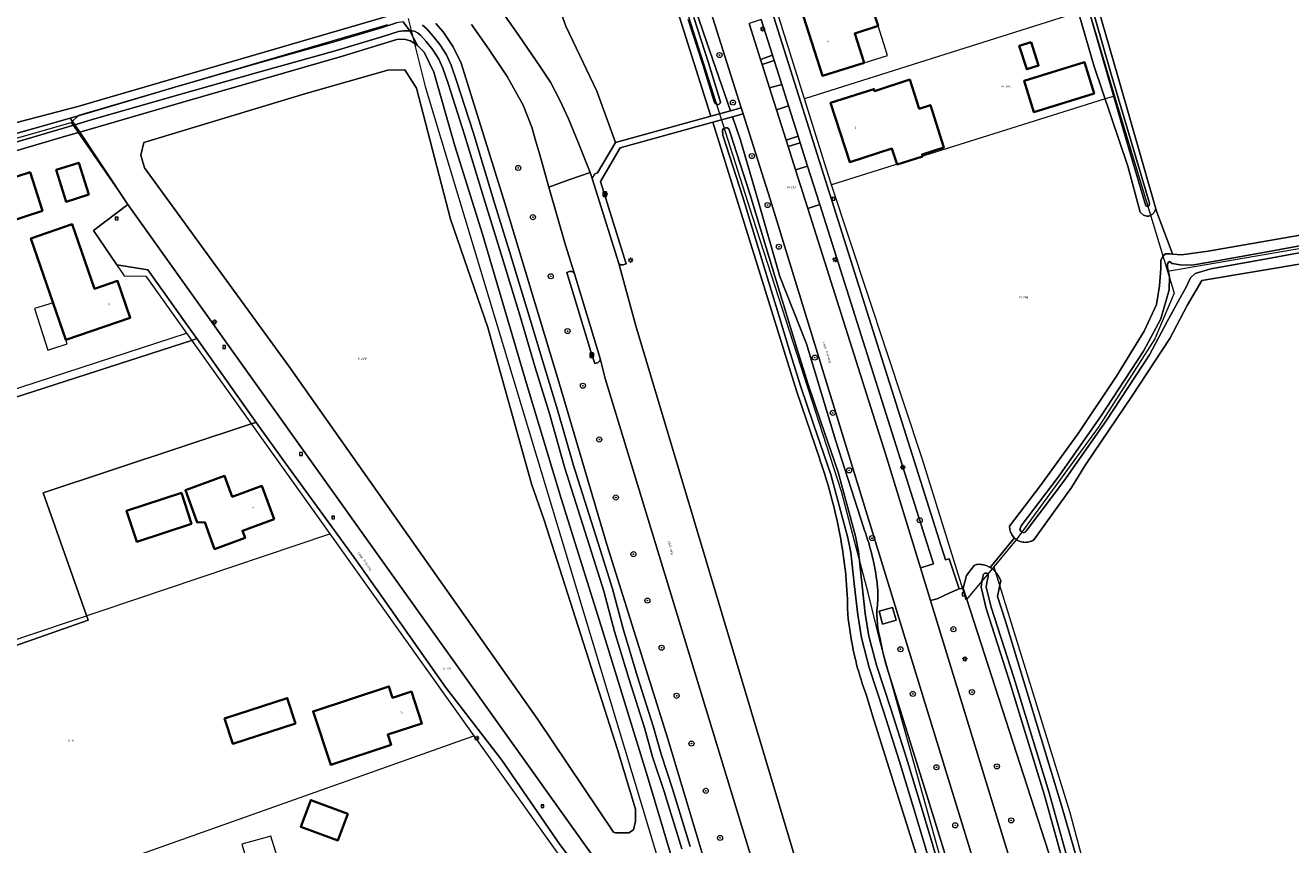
# Model space of a CAD drawing. Header units: metres. Extents: x 250001 to 257773, y 598992 to 609118.
# Tile 191 of 256: x 251392 to 251590, y 602142 to 602271. Entities that reach past the tile are written whole.
import ezdxf
from ezdxf.enums import TextEntityAlignment as Align
from ezdxf.lldxf.tags import DXFTag

# ---------------------------------------------------------------- set-up
doc = ezdxf.new("R2010")
doc.units = ezdxf.units.M
for name, color, linetype, lineweight in [('B-WE-GR-BEPLANTING_CULTUUR_BOSPLANTSOEN-GV', 252, 'Continuous', 18), ('B-WE-GR-BOOM-S', 252, 'Continuous', 25), ('B-WE-GR-GRAS-GV', 252, 'Continuous', 13), ('B-WE-GR-GROENVOORZIENING-GV', 252, 'Continuous', 18), ('B-WE-KG-GRENS_PERCEEL-G', 150, 'KG-PERCEEL', 18), ('B-WE-KG-GRENS_PERCEEL-S', 150, 'Continuous', 25), ('B-WE-KL-ET_LS_OV_LICHTMAST-S', 252, 'Continuous', 25), ('B-WE-OG-BEBOUWING-GV', 1, 'Continuous', 35), ('B-WE-OG-BEBOUWING-T18', 7, 'Continuous', 18), ('B-WE-OG-BEBOUWING_LUIFEL-GV', 1, 'Continuous', 18), ('B-WE-OG-TERREIN_ERF-GV', 7, 'Continuous', 18), ('B-WE-OG-TOPOGRAFIE-T18', 2, 'Continuous', 18), ('B-WE-OG-WATER-GV', 252, 'Continuous', 18), ('B-WE-OG-WATER_SLOOT-GV', 252, 'Continuous', 18), ('B-WE-RI-GWA_KOLK-S', 252, 'Continuous', 25), ('B-WE-RI-GWA_RIOOLPUT-S', 252, 'Continuous', 25), ('B-WE-VH-VERHARDING_GESLOTEN-GV', 252, 'Continuous', 18), ('B-WE-VH-VERHARDING_OPEN-GV', 252, 'Continuous', 18), ('B-WE-VW-HALTEPAAL-S', 252, 'Continuous', 25), ('B-WE-VW-VERKEERSTEKEN_BORD-S', 252, 'Continuous', 25), ('B-WE-VW-VERKEERSTEKEN_DRAAGCONSTRUCTIE-S', 252, 'Continuous', 25), ('X-XX-AL-REFERENTIE-G', 7, 'Continuous', 18)]:
    doc.layers.add(name, color=color, linetype=linetype, lineweight=lineweight)
doc.styles.add('NLCS-ISO', font='NLCS-ISO.ttf')
doc.styles.add('NLCS-ISO-ANNOTATIEF-T18', font='NLCS-ISO.ttf', dxfattribs={"height": 1.8})
doc.styles.get("Standard").update_dxf_attribs({"font": 'NLCS-ISO.ttf'})
tags = doc.linetypes.add('KG-PERCEEL', pattern='A,5.5,-2,["P",Standard,S=1.8,R=0,X=-0.5,Y=-0.9],-2,5.5,-2,[5,NLCS.SHX,S=0.75,R=0,X=0,Y=0],-2', length=19).pattern_tags.tags
tags[6] = DXFTag(74, 10)

# ---------------------------------------------------------------- blocks, each defined once
blk = doc.blocks.new('SKG-PERCEELNUMMER-SO')
at = {"style": 'NLCS-ISO', "oblique": 10, "flags": 1}
blk.add_attdef('GEMEENTECODE', text='', height=1.8, dxfattribs=at).set_placement((0, 2.55), align=Align.MIDDLE_CENTER)
at = {"style": 'NLCS-ISO', "oblique": 10}
blk.add_attdef('SECTIE', text='', height=1.8, dxfattribs=at).set_placement((-0.5, 0), align=Align.MIDDLE_RIGHT)
blk.add_attdef('PERCEELNUMMER', text='', height=1.8, dxfattribs=at).set_placement((0.5, 0), align=Align.MIDDLE_LEFT)
blk = doc.blocks.new('BS2021-132-Xref-KAD-20210617')
at = {"layer": 'B-WE-KG-GRENS_PERCEEL-G', "flags": 128}
for points in [[(251547.632, 602086.909), (251542.473, 602104.548), (251542.227, 602114.842), (251538.331, 602129.798), (251533.258, 602148.026), (251526.007, 602173.914), (251524.109, 602181.848), (251521.64, 602191.19), (251519.91, 602197.77), (251505.942, 602240.876), (251493.195, 602281.016), (251492.484, 602283.148)], [(251514.063, 602259.521), (251509.78, 602273.17)], [(251558.71, 602273.62), (251553.23, 602271.89), (251514.063, 602259.521)], [(251558.71, 602273.62), (251562.824, 602259.951)], [(251398.843, 602255.79), (251400.05, 602256.967), (251448.627, 602271.187)], [(251451.819, 602272.121), (251454.446, 602261.441), (251498.26, 602116.049)], [(251518.35, 602245.97), (251517.54, 602248.44), (251514.063, 602259.521)], [(251562.824, 602259.951), (251561.2, 602259.44), (251518.35, 602245.97)], [(251562.824, 602259.951), (251571.116, 602232.404)], [(251291.493, 602225.066), (251398.843, 602255.79)], [(251398.843, 602255.79), (251407.75, 602242.891)], [(251571.116, 602232.404), (251686.003, 602252.258)], [(251543.815, 602185.926), (251539.51, 602180.74), (251532.62, 602202.81), (251518.35, 602245.97)], [(251407.75, 602242.891), (251402.331, 602238.812), (251407.157, 602231.695), (251410.567, 602231.625), (251416.951, 602222.676)], [(251407.75, 602242.891), (251498.26, 602116.049)], [(251571.116, 602232.404), (251572.15, 602228.97), (251569.16, 602221.8), (251560.21, 602207.82), (251547.33, 602190.16), (251543.815, 602185.926)], [(251315.349, 602189.552), (251416.951, 602222.676)], [(251416.951, 602222.676), (251439.464, 602191.117)], [(251337.378, 602156.758), (251439.464, 602191.117)], [(251439.464, 602191.117), (251462.116, 602159.364)], [(251543.815, 602185.926), (251555.759, 602147.333), (251568.696, 602099.002)], [(251359.987, 602123.101), (251462.116, 602159.364)], [(251462.116, 602159.364), (251484.537, 602127.934)]]:
    blk.add_lwpolyline(points, dxfattribs=at)
at = {"layer": 'B-WE-KG-GRENS_PERCEEL-S', "xscale": 0.2, "yscale": 0.2, "zscale": 0.2}
for p, values in [((251545.488, 602261.429), {'PERCEELNUMMER': '395', 'SECTIE': 'M'}), ((251511.845, 602245.575), {'PERCEELNUMMER': '139', 'SECTIE': 'M'}), ((251548.267, 602228.317), {'PERCEELNUMMER': '396', 'SECTIE': 'M'}), ((251444.269, 602218.657), {'PERCEELNUMMER': '209', 'SECTIE': 'K'}), ((251457.715, 602169.925), {'PERCEELNUMMER': '221', 'SECTIE': 'K'}), ((251398.719, 602158.607), {'PERCEELNUMMER': '31', 'SECTIE': 'K'})]:
    blk.add_blockref('SKG-PERCEELNUMMER-SO', p, dxfattribs=at).add_auto_attribs(values)
blk = doc.blocks.new('SIE-WEG_VERKEERSBORD-SO')
at = {"color": 0, "linetype": 'ByBlock', "lineweight": 18}
blk.add_lwpolyline([(-1.125, -1.125), (1.125, -1.125), (1.125, 1.125), (-1.125, 1.125)], close=True, dxfattribs=at)
at = {"color": 0, "linetype": 'ByBlock', "lineweight": 18, "style": 'NLCS-ISO'}
blk.add_text('vb', height=1.5, dxfattribs=at).set_placement((0, 0), align=Align.MIDDLE_CENTER)
blk = doc.blocks.new('SKL-ET_OV_LICHTMAST-SO')
at = {"color": 0, "linetype": 'ByBlock', "lineweight": 18}
for points in [[(-1.25, 0), (-2, 0)], [(-1.41, 1.41), (-0.88, 0.88)], [(0, 2), (0, 1.25)], [(0.88, 0.88), (1.41, 1.41)], [(2, 0), (1.25, 0)], [(-1.41, -1.41), (-0.88, -0.88)], [(0, -1.25), (0, -2)], [(0.88, -0.88), (1.41, -1.41)]]:
    blk.add_lwpolyline(points, dxfattribs=at)
blk.add_circle((0, 0), 1, dxfattribs=at)
blk = doc.blocks.new('SVW-HALTEPAAL-SO')
for p, q in [((-1.29, 1.06), (1.29, 1.06)), ((-1.29, -1.06), (1.29, -1.06))]:
    blk.add_line(p, q)
blk.add_lwpolyline([(-1.09, -1.76), (1.09, -1.76, 0.414214), (1.29, -1.56), (1.29, 1.56, 0.414214), (1.09, 1.76), (-1.09, 1.76, 0.414214), (-1.29, 1.56), (-1.29, -1.56, 0.414214)], format="xyb", close=True)
at = {"lineweight": 18, "style": 'NLCS-ISO'}
blk.add_text('h', height=1.8, dxfattribs=at).set_placement((0.02, 0.01), align=Align.MIDDLE_CENTER)
blk = doc.blocks.new('SIE-WEG_PAAL_VERKEERSBORD-SO')
at = {"color": 0, "linetype": 'ByBlock', "lineweight": 18}
blk.add_circle((0, 0), 1.5, dxfattribs=at)
at = {"color": 0, "linetype": 'ByBlock', "lineweight": 18, "style": 'NLCS-ISO'}
blk.add_text('vb', height=1.5, dxfattribs=at).set_placement((0, 0.13), align=Align.MIDDLE_CENTER)
blk = doc.blocks.new('SRI-KOLK-SO')
at = {"color": 0, "linetype": 'ByBlock', "lineweight": 18}
blk.add_lwpolyline([(-1.125, -1.125), (1.125, -1.125), (1.125, 1.125), (-1.125, 1.125)], close=True, dxfattribs=at)
at = {"color": 0, "linetype": 'ByBlock', "lineweight": 18, "style": 'NLCS-ISO'}
blk.add_text('k', height=1.5, dxfattribs=at).set_placement((0, 0), align=Align.MIDDLE_CENTER)
blk = doc.blocks.new('SRI-PUT_INSPECTIEPUT_RIOOLPUT-SO')
at = {"color": 0, "linetype": 'ByBlock', "lineweight": 18}
blk.add_lwpolyline([(-1.12, -1.12), (1.12, -1.12), (1.12, 1.12), (-1.12, 1.12)], close=True, dxfattribs=at)
at = {"color": 0, "linetype": 'ByBlock', "lineweight": 18, "style": 'NLCS-ISO'}
blk.add_text('r', height=1.5, dxfattribs=at).set_placement((0, 0.28), align=Align.MIDDLE_CENTER)
blk = doc.blocks.new('SGR-BOOM_01-SO')
at = {"linetype": 'ByBlock', "lineweight": 18}
h = blk.add_hatch(color=0, dxfattribs=at)
h.dxf.hatch_style = 1
edge = h.paths.add_edge_path()
edge.add_arc((0, 0), 0.25, 0, 360)
at = {"color": 0, "linetype": 'ByBlock', "lineweight": 18}
for radius in [2, 0.25]:
    blk.add_circle((0, 0), radius, dxfattribs=at)
blk = doc.blocks.new('BS2021-132-Xref-BGT-GRIJS-20210617-aangepast')
at = {"layer": 'B-WE-GR-BEPLANTING_CULTUUR_BOSPLANTSOEN-GV', "flags": 128}
blk.add_lwpolyline([(251464.34, 602223.564), (251458.469, 602240.588), (251453.111, 602261.209), (251451.294, 602264.07), (251448.599, 602264.05), (251435.691, 602260.365), (251410.238, 602252.636), (251409.803, 602250.657), (251410.356, 602248.685), (251433.036, 602217.5), (251472.149, 602161.913), (251484.043, 602144.214), (251484.403, 602144.126), (251485.212, 602144.132), (251486.469, 602144.141), (251487.184, 602144.595), (251487.534, 602145.945), (251487.52, 602147.832), (251484.668, 602157.242), (251473.181, 602193.268), (251471.164, 602199.002)], close=True, dxfattribs=at)
at = {"layer": 'B-WE-GR-GRAS-GV', "flags": 128}
for points in [[(251506.921, 602452.49), (251520.679, 602406.854), (251526.769, 602384.6), (251535.19, 602356.482), (251543.535, 602327.913), (251553.91, 602295.735), (251563.383, 602262.88), (251569.313, 602242.236), (251569.473, 602241.678), (251571.768, 602235.557), (251571.924, 602235.113), (251573.331, 602235.009), (251577.497, 602235.582), (251590.468, 602237.806), (251610.124, 602241.238)], [(251290.716, 602228.553), (251290.94, 602228.44), (251291.17, 602228.342), (251291.406, 602228.259), (251291.646, 602228.191), (251291.891, 602228.139), (251292.138, 602228.102), (251292.387, 602228.082), (251292.637, 602228.077), (251292.887, 602228.088), (251293.136, 602228.115), (251293.314, 602228.145), (251326.091, 602237.67), (251360.656, 602247.601), (251378.803, 602252.829), (251399.894, 602258.3), (251448.761, 602272.571)], [(251685.215, 602249.199), (251576.503, 602230.957), (251574.193, 602227.027), (251571.508, 602221.823), (251565.586, 602212.819), (251558.222, 602201.986), (251556.065, 602198.393), (251550.144, 602190.18), (251550.099, 602190.152), (251549.925, 602190.055), (251549.744, 602189.972), (251549.557, 602189.904), (251549.365, 602189.851), (251549.17, 602189.814), (251548.972, 602189.792), (251548.773, 602189.787), (251548.573, 602189.797), (251548.376, 602189.823), (251548.181, 602189.865), (251547.99, 602189.922), (251547.804, 602189.995), (251547.625, 602190.082), (251547.453, 602190.183), (251547.29, 602190.297), (251547.137, 602190.424), (251547.067, 602190.492), (251543.272, 602185.852), (251543.467, 602185.727), (251543.652, 602185.589), (251543.827, 602185.44), (251543.992, 602185.279), (251544.145, 602185.107), (251544.286, 602184.926), (251544.415, 602184.736), (251544.453, 602184.673), (251544.94, 602183.779), (251544.423, 602181.263), (251545.61, 602177.549), (251554.46, 602148.389), (251561.255, 602124.816)]]:
    blk.add_lwpolyline(points, dxfattribs=at)
blk.add_lwpolyline([(251350.376, 602218.193), (251345.463, 602234.791), (251300.017, 602222.094), (251317.744, 602194.308), (251314.446, 602192.591), (251335.251, 602161.723), (251339.3, 602155.719), (251401.498, 602177.578), (251394.427, 602197.595), (251427.291, 602208.45), (251427.93, 602208.646), (251418.565, 602221.817), (251417.93, 602221.596), (251389.647, 602212.433), (251384.084, 602228.693)], close=True, dxfattribs=at)
at = {"layer": 'B-WE-GR-GROENVOORZIENING-GV', "flags": 128}
for points in [[(251493.735, 602282.939), (251498.759, 602268.354), (251502.433, 602257.615), (251504.142, 602258.085), (251470.537, 602364.447)], [(251473.53, 602279.464), (251476.584, 602270.962), (251481.463, 602260.7), (251484.39, 602252.637), (251499.375, 602256.776), (251499.018, 602257.921), (251481.773, 602312.479)], [(251465.95, 602274.085), (251469.195, 602269.495), (251472.582, 602264.493), (251474.157, 602262.112), (251475.654, 602259.29), (251476.978, 602256.382), (251478.576, 602252.559), (251480.377, 602247.921), (251480.727, 602247.012), (251480.94, 602247.361), (251481.128, 602247.725), (251481.571, 602247.872), (251484.39, 602252.637), (251481.463, 602260.7), (251476.584, 602270.962), (251473.53, 602279.464)], [(251456.149, 602271.353), (251457.3, 602270.063), (251458.871, 602267.693), (251460.11, 602265.143), (251466.979, 602243.092), (251475.568, 602214.658), (251483.011, 602189.442), (251492.579, 602158.889), (251499.212, 602136.876)], [(251506.113, 602138.915), (251482.738, 602215.541), (251481.97, 602218.704), (251481.974, 602218.67), (251481.977, 602218.6), (251481.971, 602218.53), (251481.957, 602218.462), (251481.936, 602218.396), (251481.907, 602218.332), (251481.872, 602218.272), (251481.829, 602218.216), (251481.781, 602218.166), (251481.727, 602218.122), (251481.668, 602218.084), (251481.606, 602218.053), (251481.54, 602218.029), (251481.116, 602217.887), (251480.526, 602219.803), (251477.488, 602229.795), (251476.724, 602232.216), (251477.158, 602232.366), (251477.194, 602232.377), (251477.262, 602232.391), (251477.331, 602232.398), (251477.401, 602232.396), (251477.469, 602232.386), (251477.537, 602232.369), (251477.601, 602232.343), (251477.663, 602232.311), (251477.72, 602232.272), (251477.772, 602232.226), (251477.819, 602232.175), (251477.86, 602232.119), (251477.893, 602232.058), (251477.92, 602231.994), (251476.517, 602236.536), (251473.92, 602245.649), (251472.502, 602250.738), (251471.878, 602252.796), (251471.227, 602255.037), (251469.884, 602258.516), (251467.351, 602263.045), (251464.469, 602267.31), (251461.752, 602271.186)], [(251494.375, 602136.29), (251489.414, 602152.982), (251482.381, 602175.78), (251475.855, 602196.692), (251470.411, 602214.758), (251463.472, 602238.265), (251459.141, 602252.148), (251455.81, 602263.696), (251454.292, 602266.833), (251453.281, 602267.909), (251452.174, 602268.629), (251451.188, 602268.877), (251450.007, 602268.83), (251441.485, 602266.21), (251416.406, 602258.984), (251400.188, 602254.297), (251407.75, 602242.891), (251498.26, 602116.049)], [(251547.034, 602118.923), (251508.673, 602243.743), (251504.44, 602257.141), (251502.754, 602256.677), (251504.006, 602253.018), (251506.673, 602243.854), (251510.206, 602231.561), (251514.379, 602220.975), (251518.998, 602205.688), (251523.339, 602192.149), (251523.475, 602191.784), (251523.659, 602191.268), (251523.836, 602190.75), (251524.005, 602190.229), (251524.166, 602189.706), (251524.32, 602189.18), (251524.467, 602188.653), (251524.605, 602188.123), (251524.736, 602187.591), (251524.859, 602187.058), (251524.974, 602186.522), (251525.081, 602185.985), (251525.181, 602185.447), (251525.272, 602184.907), (251525.356, 602184.366), (251525.431, 602183.824), (251525.499, 602183.28), (251525.559, 602182.736), (251525.611, 602182.191), (251525.611, 602182.175), (251525.62, 602181.792), (251525.62, 602181.409), (251525.612, 602181.026), (251525.596, 602180.643), (251525.572, 602180.26), (251525.54, 602179.878), (251525.5, 602179.497), (251525.452, 602179.117), (251525.459, 602178.401), (251525.485, 602177.687), (251525.5, 602177.474), (251525.53, 602177.121), (251525.569, 602176.769), (251525.615, 602176.418), (251525.669, 602176.069), (251525.731, 602175.72), (251525.802, 602175.374), (251525.879, 602175.028), (251525.965, 602174.685), (251525.969, 602174.664), (251526.089, 602174.023), (251526.217, 602173.384), (251526.353, 602172.746), (251526.497, 602172.11), (251526.649, 602171.475), (251526.808, 602170.843), (251533.533, 602149.337), (251538.313, 602133.749)], [(251532.198, 602138.904), (251524.99, 602161.896), (251523.769, 602165.859), (251523.556, 602166.443), (251523.35, 602167.03), (251523.152, 602167.62), (251522.961, 602168.212), (251522.778, 602168.807), (251522.603, 602169.404), (251522.435, 602170.003), (251522.276, 602170.604), (251522.124, 602171.207), (251522.051, 602171.507), (251521.899, 602172.198), (251521.755, 602172.891), (251521.619, 602173.586), (251521.49, 602174.282), (251521.37, 602174.98), (251521.257, 602175.679), (251521.153, 602176.379), (251521.056, 602177.08), (251520.967, 602177.782), (251520.886, 602178.485), (251520.873, 602178.608), (251520.864, 602179.354), (251520.846, 602180.1), (251520.821, 602180.847), (251520.788, 602181.592), (251520.747, 602182.337), (251520.697, 602183.082), (251520.64, 602183.826), (251520.575, 602184.57), (251520.502, 602185.313), (251520.482, 602185.5), (251520.383, 602186.301), (251520.277, 602187.101), (251520.163, 602187.9), (251520.04, 602188.697), (251519.91, 602189.494), (251519.772, 602190.289), (251519.626, 602191.082), (251519.472, 602191.874), (251519.31, 602192.665), (251519.141, 602193.454), (251518.964, 602194.241), (251518.779, 602195.027), (251518.586, 602195.81), (251518.385, 602196.592), (251518.177, 602197.371), (251517.96, 602198.149), (251517.737, 602198.924), (251517.505, 602199.697), (251517.266, 602200.468), (251517.019, 602201.236), (251516.765, 602202.002), (251516.503, 602202.765), (251516.474, 602202.848), (251512.877, 602213.435), (251499.67, 602255.827), (251485.113, 602251.819), (251482.005, 602246.544), (251486.054, 602233.559), (251485.607, 602233.44), (251485.537, 602233.42), (251485.465, 602233.408), (251485.393, 602233.403), (251485.32, 602233.407), (251485.249, 602233.419), (251485.178, 602233.438), (251485.111, 602233.465), (251485.047, 602233.5), (251484.987, 602233.541), (251484.932, 602233.588), (251484.891, 602233.631), (251487.585, 602223.839), (251521.386, 602110.906)], [(251552.996, 602139.295), (251538.998, 602182.572), (251538.999, 602182.575), (251538.407, 602182.458), (251536.899, 602181.843), (251534.951, 602180.926), (251533.866, 602180.619), (251563.553, 602083.848)]]:
    blk.add_lwpolyline(points, dxfattribs=at)
for points in [[(251509.058, 602266.386), (251507.287, 602271.985), (251505.387, 602271.361), (251507.169, 602265.725)], [(251510.519, 602261.768), (251509.317, 602265.568), (251507.418, 602264.937), (251508.588, 602261.239)], [(251486.469, 602144.141), (251485.212, 602144.132), (251484.403, 602144.126), (251484.043, 602144.214), (251472.149, 602161.913), (251433.036, 602217.5), (251410.356, 602248.685), (251409.803, 602250.657), (251410.238, 602252.636), (251435.691, 602260.365), (251448.599, 602264.05), (251451.294, 602264.07), (251453.111, 602261.209), (251458.469, 602240.588), (251464.34, 602223.564), (251471.164, 602199.002), (251473.181, 602193.268), (251484.668, 602157.242), (251487.52, 602147.832), (251487.534, 602145.945), (251487.184, 602144.595)], [(251513.093, 602253.626), (251511.58, 602258.411), (251509.676, 602257.798), (251511.181, 602253.038)], [(251514.579, 602248.929), (251513.419, 602252.598), (251511.501, 602252.028), (251512.666, 602248.345)], [(251534.355, 602186.397), (251516.479, 602242.922), (251514.589, 602242.263), (251526.786, 602203.698), (251532.285, 602185.773), (251533.22, 602186.038)], [(251525.837, 602178.981), (251527.927, 602179.553), (251528.497, 602177.545), (251526.35, 602176.938)]]:
    blk.add_lwpolyline(points, close=True, dxfattribs=at)
at = {"layer": 'B-WE-OG-BEBOUWING-GV', "flags": 128}
for points in [[(251525.65, 602270.97), (251524.16, 602275.67), (251513.94, 602272.45), (251516.9, 602263.15), (251523.44, 602265.2), (251521.97, 602269.79)], [(251549.713, 602268.433), (251547.837, 602267.842), (251548.999, 602264.159), (251550.88, 602264.753)], [(251559.611, 602260.375), (251558.079, 602265.29), (251548.599, 602262.335), (251550.131, 602257.42)], [(251532.102, 602257.962), (251530.614, 602262.539), (251525.099, 602260.746), (251525, 602261.05), (251518.19, 602258.9), (251521.18, 602249.58), (251527.82, 602251.7), (251528.62, 602249.2), (251532.65, 602250.47), (251532.55, 602250.77), (251536, 602251.88), (251533.88, 602258.54)], [(251401.632, 602244.478), (251400.041, 602249.472), (251396.481, 602248.338), (251398.072, 602243.344)], [(251394.344, 602241.903), (251392.385, 602247.969), (251384.437, 602245.402), (251386.396, 602239.336)], [(251402.497, 602229.643), (251398.986, 602239.822), (251392.502, 602237.584), (251398.015, 602221.604), (251408.127, 602225.092), (251406.125, 602230.895)], [(251424.147, 602196.939), (251422.934, 602200.241), (251416.78, 602197.976), (251418.646, 602192.908), (251419.817, 602192.981), (251421.377, 602188.738), (251426.17, 602190.501), (251425.76, 602191.616), (251430.725, 602193.442), (251428.809, 602198.655)], [(251417.75, 602192.689), (251416.157, 602197.564), (251407.545, 602194.751), (251409.139, 602189.876)], [(251449.353, 602165.359), (251448.766, 602167.133), (251436.863, 602163.194), (251439.633, 602154.822), (251449.117, 602157.959), (251448.59, 602159.552), (251453.956, 602161.329), (251452.301, 602166.334)], [(251434.091, 602161.284), (251432.786, 602165.299), (251422.943, 602162.101), (251424.248, 602158.086)], [(251442.293, 602147.123), (251436.475, 602149.274), (251434.921, 602145.071), (251440.739, 602142.92)]]:
    blk.add_lwpolyline(points, close=True, dxfattribs=at)
at = {"layer": 'B-WE-OG-BEBOUWING_LUIFEL-GV', "flags": 128}
for points in [[(251527.114, 602266.352), (251525.65, 602270.97), (251521.97, 602269.79), (251523.44, 602265.2)], [(251395.992, 602227.467), (251393.07, 602226.557), (251395.175, 602220.013), (251398.23, 602220.981), (251398.015, 602221.604)], [(251431.473, 602139.577), (251430.229, 602143.597), (251425.669, 602142.341), (251426.844, 602138.284)]]:
    blk.add_lwpolyline(points, close=True, dxfattribs=at)
at = {"layer": 'B-WE-OG-TERREIN_ERF-GV', "flags": 128}
for points in [[(251486.818, 602343.338), (251536.252, 602187.033), (251536.81, 602187.22), (251538.407, 602182.458), (251538.999, 602182.575), (251539.528, 602184.56), (251540.722, 602186.152), (251541.054, 602186.304), (251541.282, 602186.327), (251541.512, 602186.336), (251541.742, 602186.328), (251541.972, 602186.306), (251542.199, 602186.267), (251542.424, 602186.213), (251542.645, 602186.145), (251542.86, 602186.061), (251543.07, 602185.964), (251543.272, 602185.852), (251547.067, 602190.492), (251546.994, 602190.563), (251546.863, 602190.713), (251546.744, 602190.873), (251546.639, 602191.042), (251546.547, 602191.218), (251546.47, 602191.402), (251546.408, 602191.591), (251546.361, 602191.784), (251546.33, 602191.98), (251546.314, 602192.178), (251546.315, 602192.332), (251551.168, 602198.738), (251557.105, 602206.905), (251563.121, 602215.896), (251567.479, 602222.993), (251569.375, 602227.158), (251569.88, 602230.133), (251570.079, 602232.823), (251570.102, 602234.112), (251570.369, 602234.784), (251570.798, 602235.133), (251571.481, 602235.146), (251571.924, 602235.113), (251571.768, 602235.557), (251569.473, 602241.678), (251569.313, 602242.236), (251569.18, 602242.005), (251568.964, 602241.615), (251568.745, 602241.367), (251568.201, 602241.093), (251567.856, 602241.087), (251567.366, 602241.22), (251566.829, 602241.698), (251564.87, 602248.934), (251559.608, 602264.579), (251555.475, 602278.915)], [(251481.19, 602134.865), (251475.551, 602142.44), (251466.532, 602155.547), (251457.686, 602167.026), (251447.752, 602181.142), (251443.298, 602187.415), (251432.612, 602202.06), (251427.93, 602208.646), (251427.291, 602208.45), (251394.427, 602197.595), (251401.498, 602177.578), (251339.3, 602155.719)]]:
    blk.add_lwpolyline(points, dxfattribs=at)
for points in [[(251524.16, 602275.67), (251525.65, 602270.97), (251521.97, 602269.79), (251523.44, 602265.2), (251516.9, 602263.15), (251513.94, 602272.45)], [(251549.713, 602268.433), (251550.88, 602264.753), (251548.999, 602264.159), (251547.837, 602267.842)], [(251558.079, 602265.29), (251559.611, 602260.375), (251550.131, 602257.42), (251548.599, 602262.335)], [(251525, 602261.05), (251525.099, 602260.746), (251530.614, 602262.539), (251532.102, 602257.962), (251533.88, 602258.54), (251536, 602251.88), (251532.55, 602250.77), (251532.65, 602250.47), (251528.62, 602249.2), (251527.82, 602251.7), (251521.18, 602249.58), (251518.19, 602258.9)], [(251407.75, 602242.891), (251400.188, 602254.297), (251398.318, 602253.756), (251381.94, 602248.935), (251374.054, 602246.655), (251374.733, 602244.44), (251375.681, 602241.662), (251379.712, 602242.666), (251384.084, 602228.693), (251389.647, 602212.433), (251417.93, 602221.596), (251418.565, 602221.817), (251417.227, 602223.699), (251410.91, 602232.631), (251405.991, 602233.414), (251402.331, 602238.812)], [(251401.632, 602244.478), (251398.072, 602243.344), (251396.481, 602248.338), (251400.041, 602249.472)], [(251392.385, 602247.969), (251394.344, 602241.903), (251386.396, 602239.336), (251384.437, 602245.402)], [(251392.502, 602237.584), (251398.986, 602239.822), (251402.497, 602229.643), (251406.125, 602230.895), (251408.127, 602225.092), (251398.015, 602221.604)], [(251421.377, 602188.738), (251419.817, 602192.981), (251418.646, 602192.908), (251416.78, 602197.976), (251422.934, 602200.241), (251424.147, 602196.939), (251428.809, 602198.655), (251430.725, 602193.442), (251425.76, 602191.616), (251426.17, 602190.501)], [(251409.139, 602189.876), (251407.545, 602194.751), (251416.157, 602197.564), (251417.75, 602192.689)], [(251448.59, 602159.552), (251449.117, 602157.959), (251439.633, 602154.822), (251436.863, 602163.194), (251448.766, 602167.133), (251449.353, 602165.359), (251452.301, 602166.334), (251453.956, 602161.329)], [(251424.248, 602158.086), (251422.943, 602162.101), (251432.786, 602165.299), (251434.091, 602161.284)], [(251434.921, 602145.071), (251436.475, 602149.274), (251442.293, 602147.123), (251440.739, 602142.92)]]:
    blk.add_lwpolyline(points, close=True, dxfattribs=at)
at = {"layer": 'B-WE-OG-WATER-GV', "flags": 128}
for points in [[(251557.092, 602279.346), (251564.64, 602253.121), (251567.735, 602242.677), (251567.837, 602242.617), (251568.042, 602242.56), (251568.241, 602242.767), (251568.275, 602243.113), (251562.279, 602263.396), (251554.84, 602289.32)], [(251451.019, 602271.639), (251452.074, 602270.191), (251452.773, 602270.137), (251453.286, 602269.905), (251453.751, 602269.515), (251454.605, 602268.547), (251455.657, 602267.226), (251456.612, 602265.776), (251457.262, 602264.325), (251458.077, 602261.91), (251460.653, 602253.88), (251464.1, 602242.549), (251466.398, 602235.097), (251469.32, 602225.485), (251471.77, 602217.296), (251473.947, 602210.227), (251476.42, 602201.468), (251480.609, 602188.224), (251482.543, 602182.097), (251484.241, 602175.782), (251486.51, 602168.242), (251488.966, 602160.466), (251490.209, 602156.057), (251492.009, 602150.619), (251494.78, 602141.576)], [(251496.124, 602141.968), (251493.343, 602151.044), (251491.547, 602156.467), (251490.308, 602160.867), (251487.847, 602168.654), (251485.588, 602176.166), (251483.887, 602182.49), (251481.944, 602188.645), (251477.762, 602201.869), (251475.29, 602210.623), (251473.11, 602217.703), (251470.661, 602225.889), (251467.736, 602235.507), (251465.439, 602242.959), (251461.99, 602254.297), (251459.407, 602262.348), (251458.567, 602264.836), (251457.844, 602266.452), (251456.791, 602268.049), (251455.678, 602269.446), (251454.732, 602270.519), (251454.039, 602271.101)], [(251376.94, 602248.851), (251399.398, 602255.441), (251398.664, 602256.491), (251376.535, 602250.191)], [(251536.004, 602136.351), (251532.633, 602147.562), (251530.106, 602155.838), (251527.685, 602163.449), (251525.415, 602170.456), (251524.198, 602175.046), (251523.636, 602178.576), (251523.137, 602182.976), (251522.542, 602188.353), (251522.079, 602190.782), (251519.365, 602200.809), (251516.627, 602208.756), (251514.608, 602214.759), (251512.811, 602220.471), (251511.127, 602225.999), (251509.03, 602232.854), (251505.528, 602244.404), (251502.4, 602254.16), (251502.17, 602254.781), (251501.925, 602254.966), (251501.683, 602254.962), (251501.375, 602254.852), (251501.173, 602254.573), (251501.257, 602253.794), (251504.382, 602244.047), (251507.882, 602232.505), (251509.979, 602225.648), (251511.665, 602220.116), (251513.467, 602214.387), (251515.491, 602208.369), (251518.217, 602200.457), (251520.908, 602190.512), (251521.354, 602188.174), (251521.944, 602182.842), (251522.447, 602178.413), (251523.022, 602174.797), (251524.263, 602170.117), (251526.543, 602163.082), (251528.96, 602155.481), (251531.484, 602147.214), (251534.851, 602136.018)], [(251602.43, 602238.363), (251586.213, 602235.366), (251577.747, 602233.861), (251574.931, 602233.359), (251573.098, 602233.404), (251571.882, 602233.646), (251571.442, 602233.933), (251571.274, 602233.821), (251571.139, 602233.57), (251571.148, 602233.027), (251571.439, 602231.541), (251571.414, 602229.507), (251570.054, 602224.948), (251567.352, 602219.822), (251560.599, 602209.529), (251553.925, 602200.06), (251548.133, 602192.378), (251547.912, 602191.832), (251548.081, 602191.55), (251548.24, 602191.363), (251548.509, 602191.299), (251548.757, 602191.39), (251549.012, 602191.715), (251554.814, 602199.412), (251561.509, 602208.91), (251568.301, 602219.262), (251571.077, 602224.531), (251573.394, 602228.698), (251574.045, 602229.917), (251574.535, 602230.935), (251574.82, 602231.415), (251575.455, 602232.047), (251577.94, 602232.778), (251586.409, 602234.284), (251602.625, 602237.281)], [(251556.699, 602135.29), (251552.526, 602150.43), (251546.979, 602168.542), (251543.408, 602179.609), (251542.636, 602182.763), (251542.732, 602183.494), (251542.933, 602184.399), (251542.949, 602184.711), (251542.926, 602184.756), (251542.878, 602184.822), (251542.818, 602184.877), (251542.749, 602184.92), (251542.673, 602184.949), (251542.592, 602184.961), (251542.511, 602184.958), (251542.431, 602184.94), (251542.357, 602184.906), (251542.291, 602184.858), (251542.236, 602184.798), (251542.193, 602184.729), (251542.165, 602184.652), (251542.152, 602184.572), (251541.943, 602183.633), (251541.824, 602182.718), (251542.638, 602179.391), (251546.216, 602168.302), (251551.758, 602150.207), (251555.928, 602135.079)]]:
    blk.add_lwpolyline(points, dxfattribs=at)
blk.add_lwpolyline([(251440.347, 602267.066), (251447.81, 602269.295), (251450.284, 602270.09), (251451.109, 602270.234), (251452.074, 602270.191), (251451.019, 602271.639), (251449.948, 602271.453), (251447.395, 602270.632), (251439.958, 602268.411), (251428.15, 602265.099), (251415.152, 602261.342), (251401.922, 602257.419), (251398.664, 602256.491), (251399.398, 602255.441), (251401.971, 602256.196), (251415.319, 602260.041), (251428.504, 602263.744)], close=True, dxfattribs=at)
at = {"layer": 'B-WE-OG-WATER_SLOOT-GV', "flags": 128}
for points in [[(251555.475, 602278.915), (251559.608, 602264.579), (251564.87, 602248.934), (251566.829, 602241.698), (251567.366, 602241.22), (251567.856, 602241.087), (251568.201, 602241.093), (251568.745, 602241.367), (251568.964, 602241.615), (251569.18, 602242.005), (251569.313, 602242.236), (251563.383, 602262.88), (251553.91, 602295.735)], [(251554.84, 602289.32), (251562.279, 602263.396), (251568.275, 602243.113), (251568.241, 602242.767), (251568.042, 602242.56), (251567.837, 602242.617), (251567.735, 602242.677), (251564.64, 602253.121), (251557.092, 602279.346)], [(251481.773, 602312.479), (251499.018, 602257.921), (251499.375, 602256.776), (251502.433, 602257.615), (251498.759, 602268.354), (251493.735, 602282.939)], [(251496.666, 602272.282), (251498.977, 602265.174), (251500.76, 602259.368), (251500.856, 602259.007), (251500.817, 602258.825), (251500.69, 602258.685), (251500.544, 602258.622), (251500.294, 602258.617), (251500.11, 602258.786), (251499.9, 602259.104), (251498.119, 602264.903), (251495.812, 602272)], [(251495.812, 602272), (251498.119, 602264.903), (251499.9, 602259.104), (251500.11, 602258.786), (251500.294, 602258.617), (251500.544, 602258.622), (251500.69, 602258.685), (251500.817, 602258.825), (251500.856, 602259.007), (251500.76, 602259.368), (251498.977, 602265.174), (251496.666, 602272.282)], [(251454.039, 602271.101), (251454.732, 602270.519), (251455.678, 602269.446), (251456.791, 602268.049), (251457.844, 602266.452), (251458.567, 602264.836), (251459.407, 602262.348), (251461.99, 602254.297), (251465.439, 602242.959), (251467.736, 602235.507), (251470.661, 602225.889), (251473.11, 602217.703), (251475.29, 602210.623), (251477.762, 602201.869), (251481.944, 602188.645), (251483.887, 602182.49), (251485.588, 602176.166), (251487.847, 602168.654), (251490.308, 602160.867), (251491.547, 602156.467), (251493.343, 602151.044), (251496.124, 602141.968)], [(251494.78, 602141.576), (251492.009, 602150.619), (251490.209, 602156.057), (251488.966, 602160.466), (251486.51, 602168.242), (251484.241, 602175.782), (251482.543, 602182.097), (251480.609, 602188.224), (251476.42, 602201.468), (251473.947, 602210.227), (251471.77, 602217.296), (251469.32, 602225.485), (251466.398, 602235.097), (251464.1, 602242.549), (251460.653, 602253.88), (251458.077, 602261.91), (251457.262, 602264.325), (251456.612, 602265.776), (251455.657, 602267.226), (251454.605, 602268.547), (251453.751, 602269.515), (251453.286, 602269.905), (251452.773, 602270.137), (251452.074, 602270.191), (251453.281, 602267.909), (251454.292, 602266.833), (251455.81, 602263.696), (251459.141, 602252.148), (251463.472, 602238.265), (251470.411, 602214.758), (251475.855, 602196.692), (251482.381, 602175.78), (251489.414, 602152.982), (251494.375, 602136.29)], [(251499.212, 602136.876), (251492.579, 602158.889), (251483.011, 602189.442), (251475.568, 602214.658), (251466.979, 602243.092), (251460.11, 602265.143), (251458.871, 602267.693), (251457.3, 602270.063), (251456.149, 602271.353)], [(251448.761, 602272.571), (251399.894, 602258.3), (251378.803, 602252.829), (251360.656, 602247.601), (251326.091, 602237.67), (251293.314, 602228.145), (251293.136, 602228.115), (251292.887, 602228.088), (251292.637, 602228.077), (251292.387, 602228.082), (251292.138, 602228.102), (251291.891, 602228.139), (251291.646, 602228.191), (251291.406, 602228.259), (251291.17, 602228.342), (251290.94, 602228.44), (251290.716, 602228.553)], [(251381.94, 602248.935), (251398.318, 602253.756), (251400.188, 602254.297), (251399.398, 602255.441), (251376.94, 602248.851)], [(251290.854, 602226.08), (251291.106, 602226.014), (251291.362, 602225.964), (251291.621, 602225.929), (251291.881, 602225.911), (251292.141, 602225.909), (251292.159, 602225.909), (251293.499, 602226.085), (251295.501, 602226.763), (251304.524, 602229.749), (251330.568, 602236.566), (251345.508, 602240.859), (251357.97, 602244.616), (251376.535, 602250.191), (251398.664, 602256.491), (251401.922, 602257.419), (251415.152, 602261.342), (251428.15, 602265.099), (251439.958, 602268.411), (251447.395, 602270.632), (251449.948, 602271.453)], [(251538.313, 602133.749), (251533.533, 602149.337), (251526.808, 602170.843), (251526.649, 602171.475), (251526.497, 602172.11), (251526.353, 602172.746), (251526.217, 602173.384), (251526.089, 602174.023), (251525.969, 602174.664), (251525.965, 602174.685), (251525.879, 602175.028), (251525.802, 602175.374), (251525.731, 602175.72), (251525.669, 602176.069), (251525.615, 602176.418), (251525.569, 602176.769), (251525.53, 602177.121), (251525.5, 602177.474), (251525.485, 602177.687), (251525.459, 602178.401), (251525.452, 602179.117), (251525.5, 602179.497), (251525.54, 602179.878), (251525.572, 602180.26), (251525.596, 602180.643), (251525.612, 602181.026), (251525.62, 602181.409), (251525.62, 602181.792), (251525.611, 602182.175), (251525.611, 602182.191), (251525.559, 602182.736), (251525.499, 602183.28), (251525.431, 602183.824), (251525.356, 602184.366), (251525.272, 602184.907), (251525.181, 602185.447), (251525.081, 602185.985), (251524.974, 602186.522), (251524.859, 602187.058), (251524.736, 602187.591), (251524.605, 602188.123), (251524.467, 602188.653), (251524.32, 602189.18), (251524.166, 602189.706), (251524.005, 602190.229), (251523.836, 602190.75), (251523.659, 602191.268), (251523.475, 602191.784), (251523.339, 602192.149), (251518.998, 602205.688), (251514.379, 602220.975), (251510.206, 602231.561), (251506.673, 602243.854), (251504.006, 602253.018), (251502.754, 602256.677), (251499.67, 602255.827), (251512.877, 602213.435), (251516.474, 602202.848), (251516.503, 602202.765), (251516.765, 602202.002), (251517.019, 602201.236), (251517.266, 602200.468), (251517.505, 602199.697), (251517.737, 602198.924), (251517.96, 602198.149), (251518.177, 602197.371), (251518.385, 602196.592), (251518.586, 602195.81), (251518.779, 602195.027), (251518.964, 602194.241), (251519.141, 602193.454), (251519.31, 602192.665), (251519.472, 602191.874), (251519.626, 602191.082), (251519.772, 602190.289), (251519.91, 602189.494), (251520.04, 602188.697), (251520.163, 602187.9), (251520.277, 602187.101), (251520.383, 602186.301), (251520.482, 602185.5), (251520.502, 602185.313), (251520.575, 602184.57), (251520.64, 602183.826), (251520.697, 602183.082), (251520.747, 602182.337), (251520.788, 602181.592), (251520.821, 602180.847), (251520.846, 602180.1), (251520.864, 602179.354), (251520.873, 602178.608), (251520.886, 602178.485), (251520.967, 602177.782), (251521.056, 602177.08), (251521.153, 602176.379), (251521.257, 602175.679), (251521.37, 602174.98), (251521.49, 602174.282), (251521.619, 602173.586), (251521.755, 602172.891), (251521.899, 602172.198), (251522.051, 602171.507), (251522.124, 602171.207), (251522.276, 602170.604), (251522.435, 602170.003), (251522.603, 602169.404), (251522.778, 602168.807), (251522.961, 602168.212), (251523.152, 602167.62), (251523.35, 602167.03), (251523.556, 602166.443), (251523.769, 602165.859), (251524.99, 602161.896), (251532.198, 602138.904)], [(251534.851, 602136.018), (251531.484, 602147.214), (251528.96, 602155.481), (251526.543, 602163.082), (251524.263, 602170.117), (251523.022, 602174.797), (251522.447, 602178.413), (251521.944, 602182.842), (251521.354, 602188.174), (251520.908, 602190.512), (251518.217, 602200.457), (251515.491, 602208.369), (251513.467, 602214.387), (251511.665, 602220.116), (251509.979, 602225.648), (251507.882, 602232.505), (251504.382, 602244.047), (251501.257, 602253.794), (251501.173, 602254.573), (251501.375, 602254.852), (251501.683, 602254.962), (251501.925, 602254.966), (251502.17, 602254.781), (251502.4, 602254.16), (251505.528, 602244.404), (251509.03, 602232.854), (251511.127, 602225.999), (251512.811, 602220.471), (251514.608, 602214.759), (251516.627, 602208.756), (251519.365, 602200.809), (251522.079, 602190.782), (251522.542, 602188.353), (251523.137, 602182.976), (251523.636, 602178.576), (251524.198, 602175.046), (251525.415, 602170.456), (251527.685, 602163.449), (251530.106, 602155.838), (251532.633, 602147.562), (251536.004, 602136.351)], [(251610.124, 602241.238), (251590.468, 602237.806), (251577.497, 602235.582), (251573.331, 602235.009), (251571.924, 602235.113), (251571.481, 602235.146), (251570.798, 602235.133), (251570.369, 602234.784), (251570.102, 602234.112), (251570.079, 602232.823), (251569.88, 602230.133), (251569.375, 602227.158), (251567.479, 602222.993), (251563.121, 602215.896), (251557.105, 602206.905), (251551.168, 602198.738), (251546.315, 602192.332), (251546.314, 602192.178), (251546.33, 602191.98), (251546.361, 602191.784), (251546.408, 602191.591), (251546.47, 602191.402), (251546.547, 602191.218), (251546.639, 602191.042), (251546.744, 602190.873), (251546.863, 602190.713), (251546.994, 602190.563), (251547.067, 602190.492), (251547.137, 602190.424), (251547.29, 602190.297), (251547.453, 602190.183), (251547.625, 602190.082), (251547.804, 602189.995), (251547.99, 602189.922), (251548.181, 602189.865), (251548.376, 602189.823), (251548.573, 602189.797), (251548.773, 602189.787), (251548.972, 602189.792), (251549.17, 602189.814), (251549.365, 602189.851), (251549.557, 602189.904), (251549.744, 602189.972), (251549.925, 602190.055), (251550.099, 602190.152), (251550.144, 602190.18), (251556.065, 602198.393), (251558.222, 602201.986), (251565.586, 602212.819), (251571.508, 602221.823), (251574.193, 602227.027), (251576.503, 602230.957), (251685.215, 602249.199)], [(251602.625, 602237.281), (251586.409, 602234.284), (251577.94, 602232.778), (251575.455, 602232.047), (251574.82, 602231.415), (251574.535, 602230.935), (251574.045, 602229.917), (251573.394, 602228.698), (251571.077, 602224.531), (251568.301, 602219.262), (251561.509, 602208.91), (251554.814, 602199.412), (251549.012, 602191.715), (251548.757, 602191.39), (251548.509, 602191.299), (251548.24, 602191.363), (251548.081, 602191.55), (251547.912, 602191.832), (251548.133, 602192.378), (251553.925, 602200.06), (251560.599, 602209.529), (251567.352, 602219.822), (251570.054, 602224.948), (251571.414, 602229.507), (251571.439, 602231.541), (251571.148, 602233.027), (251571.139, 602233.57), (251571.274, 602233.821), (251571.442, 602233.933), (251571.882, 602233.646), (251573.098, 602233.404), (251574.931, 602233.359), (251577.747, 602233.861), (251586.213, 602235.366), (251602.43, 602238.363)], [(251561.255, 602124.816), (251554.46, 602148.389), (251545.61, 602177.549), (251544.423, 602181.263), (251544.94, 602183.779), (251544.453, 602184.673), (251544.415, 602184.736), (251544.286, 602184.926), (251544.145, 602185.107), (251543.992, 602185.279), (251543.827, 602185.44), (251543.652, 602185.589), (251543.467, 602185.727), (251543.272, 602185.852), (251543.07, 602185.964), (251542.86, 602186.061), (251542.645, 602186.145), (251542.424, 602186.213), (251542.199, 602186.267), (251541.972, 602186.306), (251541.742, 602186.328), (251541.512, 602186.336), (251541.282, 602186.327), (251541.054, 602186.304), (251540.722, 602186.152), (251539.528, 602184.56), (251538.999, 602182.575), (251538.998, 602182.572), (251552.996, 602139.295)], [(251555.928, 602135.079), (251551.758, 602150.207), (251546.216, 602168.302), (251542.638, 602179.391), (251541.824, 602182.718), (251541.943, 602183.633), (251542.152, 602184.572), (251542.165, 602184.652), (251542.193, 602184.729), (251542.236, 602184.798), (251542.291, 602184.858), (251542.357, 602184.906), (251542.431, 602184.94), (251542.511, 602184.958), (251542.592, 602184.961), (251542.673, 602184.949), (251542.749, 602184.92), (251542.818, 602184.877), (251542.878, 602184.822), (251542.926, 602184.756), (251542.949, 602184.711), (251542.933, 602184.399), (251542.732, 602183.494), (251542.636, 602182.763), (251543.408, 602179.609), (251546.979, 602168.542), (251552.526, 602150.43), (251556.699, 602135.29)]]:
    blk.add_lwpolyline(points, dxfattribs=at)
blk.add_lwpolyline([(251441.485, 602266.21), (251450.007, 602268.83), (251451.188, 602268.877), (251452.174, 602268.629), (251453.281, 602267.909), (251452.074, 602270.191), (251451.109, 602270.234), (251450.284, 602270.09), (251447.81, 602269.295), (251440.347, 602267.066), (251428.504, 602263.744), (251415.319, 602260.041), (251401.971, 602256.196), (251399.398, 602255.441), (251400.188, 602254.297), (251416.406, 602258.984)], close=True, dxfattribs=at)
at = {"layer": 'B-WE-VH-VERHARDING_GESLOTEN-GV', "flags": 128}
for points in [[(251444.274, 602449.631), (251447.864, 602438.228), (251459.675, 602400.55), (251461.179, 602396.064), (251470.537, 602364.447), (251504.142, 602258.085), (251504.44, 602257.141), (251508.673, 602243.743), (251547.034, 602118.923), (251547.564, 602117.198), (251551.057, 602106.261), (251574.788, 602031.956)], [(251589.783, 602000), (251563.553, 602083.848), (251533.866, 602180.619), (251532.285, 602185.773), (251526.786, 602203.698), (251514.589, 602242.263), (251512.666, 602248.345), (251511.501, 602252.028), (251511.181, 602253.038), (251509.676, 602257.798), (251508.588, 602261.239), (251507.418, 602264.937), (251507.169, 602265.725), (251505.387, 602271.361)], [(251461.752, 602271.186), (251464.469, 602267.31), (251467.351, 602263.045), (251469.884, 602258.516), (251471.227, 602255.037), (251471.878, 602252.796), (251472.502, 602250.738), (251473.92, 602245.649), (251477.041, 602246.808), (251480.377, 602247.921), (251478.576, 602252.559), (251476.978, 602256.382), (251475.654, 602259.29), (251474.157, 602262.112), (251472.582, 602264.493), (251469.195, 602269.495), (251465.95, 602274.085)]]:
    blk.add_lwpolyline(points, dxfattribs=at)
blk.add_lwpolyline([(251480.727, 602247.012), (251480.377, 602247.921), (251477.041, 602246.808), (251473.92, 602245.649), (251476.517, 602236.536), (251477.92, 602231.994), (251481.97, 602218.704), (251482.738, 602215.541), (251506.113, 602138.915), (251511.468, 602120.985), (251516.657, 602104.625), (251518.443, 602098.523), (251524.578, 602100.319), (251523.547, 602103.739), (251522.38, 602107.611), (251521.386, 602110.906), (251487.585, 602223.839), (251484.891, 602233.631)], close=True, dxfattribs=at)
at = {"layer": 'B-WE-VH-VERHARDING_OPEN-GV', "flags": 128}
blk.add_lwpolyline([(251507.287, 602271.985), (251509.058, 602266.386), (251509.317, 602265.568), (251510.519, 602261.768), (251511.58, 602258.411), (251513.093, 602253.626), (251513.419, 602252.598), (251514.579, 602248.929), (251516.479, 602242.922), (251534.355, 602186.397), (251533.22, 602186.038), (251532.285, 602185.773), (251533.866, 602180.619), (251534.951, 602180.926), (251536.899, 602181.843), (251538.407, 602182.458), (251536.81, 602187.22), (251536.252, 602187.033), (251486.818, 602343.338)], dxfattribs=at)
for points in [[(251509.317, 602265.568), (251509.058, 602266.386), (251507.169, 602265.725), (251507.418, 602264.937)], [(251511.58, 602258.411), (251510.519, 602261.768), (251508.588, 602261.239), (251509.676, 602257.798)], [(251504.44, 602257.141), (251504.142, 602258.085), (251502.433, 602257.615), (251499.375, 602256.776), (251484.39, 602252.637), (251481.571, 602247.872), (251481.128, 602247.725), (251480.94, 602247.361), (251480.727, 602247.012), (251484.891, 602233.631), (251484.932, 602233.588), (251484.987, 602233.541), (251485.047, 602233.5), (251485.111, 602233.465), (251485.178, 602233.438), (251485.249, 602233.419), (251485.32, 602233.407), (251485.393, 602233.403), (251485.465, 602233.408), (251485.537, 602233.42), (251485.607, 602233.44), (251486.054, 602233.559), (251482.005, 602246.544), (251485.113, 602251.819), (251499.67, 602255.827), (251502.754, 602256.677)], [(251513.419, 602252.598), (251513.093, 602253.626), (251511.181, 602253.038), (251511.501, 602252.028)], [(251516.479, 602242.922), (251514.579, 602248.929), (251512.666, 602248.345), (251514.589, 602242.263)], [(251407.75, 602242.891), (251402.331, 602238.812), (251405.991, 602233.414), (251410.91, 602232.631), (251417.227, 602223.699), (251418.565, 602221.817), (251427.93, 602208.646), (251432.612, 602202.06), (251443.298, 602187.415), (251447.752, 602181.142), (251457.686, 602167.026), (251466.532, 602155.547), (251475.551, 602142.44), (251481.19, 602134.865), (251487.056, 602126.221), (251505.099, 602102.071), (251507.397, 602103.761), (251505.358, 602105.848), (251500.624, 602112.651), (251498.26, 602116.049)], [(251477.401, 602232.396), (251477.331, 602232.398), (251477.262, 602232.391), (251477.194, 602232.377), (251477.158, 602232.366), (251476.724, 602232.216), (251477.488, 602229.795), (251480.526, 602219.803), (251481.116, 602217.887), (251481.54, 602218.029), (251481.606, 602218.053), (251481.668, 602218.084), (251481.727, 602218.122), (251481.781, 602218.166), (251481.829, 602218.216), (251481.872, 602218.272), (251481.907, 602218.332), (251481.936, 602218.396), (251481.957, 602218.462), (251481.971, 602218.53), (251481.977, 602218.6), (251481.974, 602218.67), (251481.97, 602218.704), (251477.92, 602231.994), (251477.893, 602232.058), (251477.86, 602232.119), (251477.819, 602232.175), (251477.772, 602232.226), (251477.72, 602232.272), (251477.663, 602232.311), (251477.601, 602232.343), (251477.537, 602232.369), (251477.469, 602232.386)], [(251528.497, 602177.545), (251527.927, 602179.553), (251525.837, 602178.981), (251526.35, 602176.938)]]:
    blk.add_lwpolyline(points, close=True, dxfattribs=at)
at = {"layer": 'B-WE-GR-BOOM-S', "xscale": 0.2, "yscale": 0.2, "zscale": 0.2}
for p in [(251500.721, 602266.4), (251502.826, 602258.927), (251505.828, 602250.518), (251469.102, 602248.648), (251508.284, 602242.809), (251471.399, 602240.917), (251510.064, 602236.265), (251474.197, 602231.618), (251476.855, 602222.998), (251515.689, 602218.833), (251479.261, 602214.418), (251518.522, 602210.155), (251481.828, 602205.952), (251521.082, 602201.109), (251484.433, 602196.843), (251532.185, 602193.258), (251524.715, 602190.452), (251487.185, 602187.933), (251489.396, 602180.623), (251537.486, 602176.131), (251491.625, 602173.223), (251529.154, 602172.986), (251493.985, 602165.662), (251531.107, 602165.954), (251540.389, 602166.239), (251496.328, 602158.143), (251544.316, 602154.557), (251534.818, 602154.426), (251498.557, 602150.716), (251537.778, 602145.298), (251546.568, 602146.077), (251500.818, 602143.32)]:
    blk.add_blockref('SGR-BOOM_01-SO', p, dxfattribs=at)
at = {"layer": 'B-WE-KL-ET_LS_OV_LICHTMAST-S', "xscale": 0.2, "yscale": 0.2, "zscale": 0.2}
for p in [(251507.502, 602270.493), (251486.746, 602234.158), (251518.882, 602234.239), (251421.366, 602224.44), (251529.53, 602201.575), (251539.281, 602171.46), (251462.576, 602158.977)]:
    blk.add_blockref('SKL-ET_OV_LICHTMAST-SO', p, dxfattribs=at)
at = {"layer": 'B-WE-RI-GWA_KOLK-S', "xscale": 0.2, "yscale": 0.2, "zscale": 0.2}
for p in [(251422.875, 602220.508), (251434.966, 602203.666)]:
    blk.add_blockref('SRI-KOLK-SO', p, dxfattribs=at)
at = {"layer": 'B-WE-RI-GWA_RIOOLPUT-S', "xscale": 0.2, "yscale": 0.2, "zscale": 0.2}
for p in [(251518.6, 602243.8), (251406, 602240.7), (251440, 602193.7), (251539.1, 602181.6), (251472.9, 602148.3)]:
    blk.add_blockref('SRI-PUT_INSPECTIEPUT_RIOOLPUT-SO', p, dxfattribs=at)
at = {"layer": 'B-WE-VW-HALTEPAAL-S', "xscale": 0.2, "yscale": 0.2, "zscale": 0.2}
for p in [(251482.723, 602244.53), (251480.645, 602219.217)]:
    blk.add_blockref('SVW-HALTEPAAL-SO', p, dxfattribs=at)
at = {"layer": 'B-WE-VW-VERKEERSTEKEN_BORD-S', "xscale": 0.2, "yscale": 0.2, "zscale": 0.2}
blk.add_blockref('SIE-WEG_VERKEERSBORD-SO', (251482.752, 602244.549), dxfattribs=at)
at = {"layer": 'B-WE-VW-VERKEERSTEKEN_DRAAGCONSTRUCTIE-S', "xscale": 0.2, "yscale": 0.2, "zscale": 0.2}
blk.add_blockref('SIE-WEG_PAAL_VERKEERSBORD-SO', (251482.752, 602244.549), dxfattribs=at)
at = {"layer": 'B-WE-OG-BEBOUWING-T18', "style": 'NLCS-ISO-ANNOTATIEF-T18'}
for s, rotation, p in [('4', 17.6, (251517.802, 602268.558)), ('2', 17.8, (251522.065, 602255.004)), ('9', 19, (251404.763, 602227.178)), ('7', 20.2, (251427.42, 602195.186)), ('5', 18.3, (251450.755, 602163.047))]:
    blk.add_text(s, height=0.36, rotation=rotation, dxfattribs=at).set_placement(p, align=Align.MIDDLE)
at = {"layer": 'B-WE-OG-TOPOGRAFIE-T18', "style": 'NLCS-ISO-ANNOTATIEF-T18'}
for s, rotation, p in [('Lage Trijnweg', 287.3, (251517.591, 602219.661)), ('EGD-weg', 286.9, (251493.003, 602188.925)), ('Lage Trijnweg', 305.5, (251444.951, 602186.791))]:
    blk.add_text(s, height=0.36, rotation=rotation, dxfattribs=at).set_placement(p, align=Align.MIDDLE)

msp = doc.modelspace()

# ---------------------------------------------------------------- block references
at = {"layer": 'X-XX-AL-REFERENTIE-G'}
for name in ['BS2021-132-Xref-BGT-GRIJS-20210617-aangepast', 'BS2021-132-Xref-KAD-20210617']:
    msp.add_blockref(name, (0, 0), dxfattribs=at)

doc.saveas('drawing.dxf')
